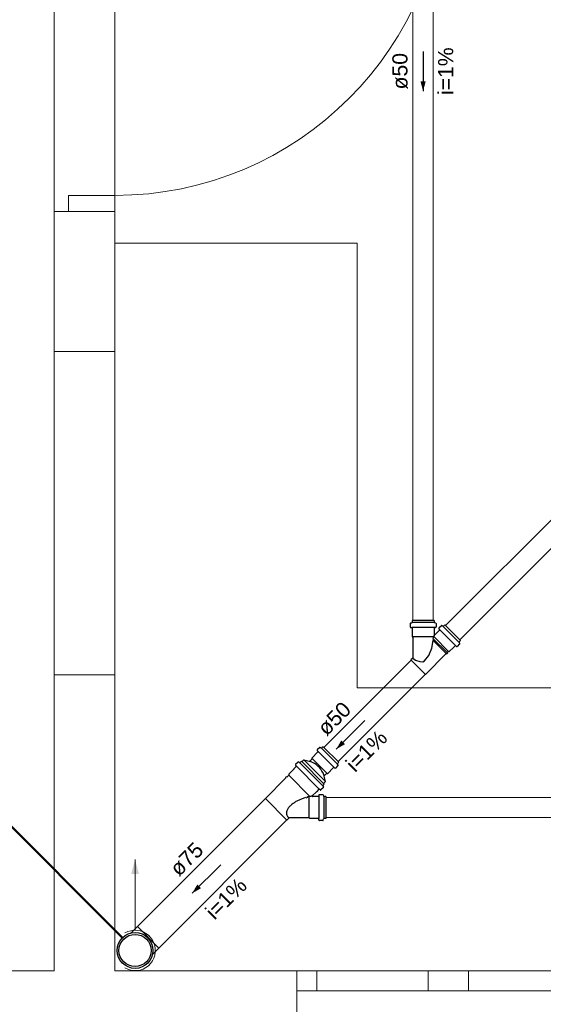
# Model space of a CAD drawing. Header units: millimetres. Extents: x -27714 to -5776, y 5810 to 9208.
# Tile 17 of 256: x -25672 to -25667, y 7014 to 7024. Entities that reach past the tile are written whole.
import ezdxf

# ---------------------------------------------------------------- set-up
doc = ezdxf.new("R2010")
doc.units = ezdxf.units.MM
for name, color, linetype, lineweight in [('CV-Condutos', 1, 'Continuous', 13), ('CV-Indicação coluna', 5, 'Continuous', 50), ('CV-Textos conduto', 7, 'Continuous', 25)]:
    doc.layers.add(name, color=color, linetype=linetype, lineweight=lineweight)
for name, color, linetype in [('CV-Sentido conduto', 9, 'Continuous'), ('Simbolos', 5, 'Continuous'), ('Simbolos_int', 2, 'Continuous'), ('TEXTO', 7, 'Continuous'), ('TEXTO @ 100', 7, 'Continuous'), ('TEXTO @ 200', 7, 'Continuous')]:
    doc.layers.add(name, color=color, linetype=linetype)
doc.styles.add('Arial', font='arial.ttf')

# ---------------------------------------------------------------- blocks, each defined once
blk = doc.blocks.new('SIMBOLO NOMENCLATURA')
at = {"linetype": 'Continuous'}
blk.add_circle((-30, 0), 30, dxfattribs=at)
blk = doc.blocks.new('*U147')
at = {"layer": 'TEXTO @ 100', "linetype": 'Continuous', "xscale": 20, "yscale": 20, "zscale": 20}
blk.add_blockref('SIMBOLO NOMENCLATURA', (-25314.2283, 7009.9176), dxfattribs=at)
at = {"layer": 'TEXTO @ 200', "linetype": 'Continuous', "xscale": 40, "yscale": 40, "zscale": 40}
blk.add_blockref('SIMBOLO NOMENCLATURA', (-25314.2283, 7009.9176), dxfattribs=at)
blk = doc.blocks.new('*U151')
at = {"layer": 'TEXTO @ 100', "linetype": 'Continuous', "xscale": 20, "yscale": 20, "zscale": 20}
blk.add_blockref('SIMBOLO NOMENCLATURA', (-25312.5642, 7079.2502), dxfattribs=at)
at = {"layer": 'TEXTO @ 200', "linetype": 'Continuous', "xscale": 40, "yscale": 40, "zscale": 40}
blk.add_blockref('SIMBOLO NOMENCLATURA', (-25312.5642, 7079.2502), dxfattribs=at)
blk = doc.blocks.new('*U155')
at = {"layer": 'TEXTO @ 200', "linetype": 'Continuous', "xscale": 40, "yscale": 40, "zscale": 40}
blk.add_blockref('SIMBOLO NOMENCLATURA', (-23654.5269, 7584.9791), dxfattribs=at)
blk = doc.blocks.new('*U159')
at = {"layer": 'TEXTO @ 200', "linetype": 'Continuous', "xscale": 40, "yscale": 40, "zscale": 40}
blk.add_blockref('SIMBOLO NOMENCLATURA', (-23783.0676, 7189.4887), dxfattribs=at)

msp = doc.modelspace()

# ---------------------------------------------------------------- hatches: boundary and pattern name
at = {"layer": 'CV-Condutos', "linetype": 'Continuous'}
msp.add_hatch(color=256, dxfattribs=at).paths.add_polyline_path([(-25670.8505, 7015.333), (-25670.8894, 7015.1881), (-25670.8117, 7015.1881)])
at = {"layer": 'CV-Sentido conduto', "linetype": 'Continuous'}
for points in [[(-25667.9991, 7022.9362), (-25667.9732, 7023.0328), (-25668.025, 7023.0328)], [(-25668.8591, 7016.4244), (-25668.7725, 7016.4744), (-25668.8091, 7016.511)], [(-25670.2849, 7014.9987), (-25670.1983, 7015.0487), (-25670.2349, 7015.0853)]]:
    msp.add_hatch(color=256, dxfattribs=at).paths.add_polyline_path(points)

# ---------------------------------------------------------------- linework, layer by layer
at = {"color": 83, "linetype": 'Continuous', "lineweight": 0}
for p, q in [((-25671.6505, 7014.233), (-25671.6505, 7033.1837)), ((-25675.2058, 7014.233), (-25671.6505, 7014.233))]:
    msp.add_line(p, q, dxfattribs=at)
at = {"color": 7, "linetype": 'Continuous', "lineweight": 0}
for p, q in [((-25671.5105, 7021.7443), (-25671.5105, 7021.9043)), ((-25671.5105, 7021.9043), (-25671.0505, 7021.9043)), ((-25671.0505, 7017.1602), (-25671.0505, 7021.9043)), ((-25671.6505, 7021.7443), (-25671.6505, 7021.5963)), ((-25671.0505, 7021.7443), (-25671.6505, 7021.7443)), ((-25671.0505, 7021.7443), (-25671.6505, 7021.7443)), ((-25671.6505, 7021.7443), (-25671.6505, 7014.231)), ((-25671.0505, 7021.7443), (-25671.0505, 7021.5963)), ((-25671.0505, 7020.3602), (-25671.6505, 7020.3602)), ((-25671.0505, 7020.3602), (-25671.6505, 7020.3602)), ((-25671.0505, 7017.1602), (-25671.6505, 7017.1602)), ((-25671.0505, 7017.1602), (-25671.6505, 7017.1602)), ((-25675.2058, 7014.233), (-25671.6504, 7014.233)), ((-25652.0682, 7014.233), (-25671.0504, 7014.233)), ((-25669.2505, 7014.233), (-25669.2505, 7013.633)), ((-25669.2505, 7014.233), (-25669.2505, 7013.633)), ((-25669.0505, 7014.033), (-25669.0505, 7014.233)), ((-25667.9505, 7014.233), (-25667.9505, 7014.033)), ((-25667.5505, 7014.033), (-25667.5505, 7014.233)), ((-25669.2505, 7014.033), (-25663.2505, 7014.033))]:
    msp.add_line(p, q, dxfattribs=at)
at = {"color": 83, "linetype": 'Continuous', "lineweight": 0}
msp.add_lwpolyline([(-25671.0505, 7025.633), (-25671.0505, 7014.233), (-25640.0506, 7014.233), (-25640.0506, 7020.033), (-25648.6506, 7020.033), (-25648.6506, 7031.633), (-25653.0506, 7031.633), (-25653.0506, 7025.633)], close=True, dxfattribs=at)
msp.add_lwpolyline([(-25671.0505, 7014.233), (-25666.4505, 7014.233), (-25666.4505, 7017.033), (-25668.6505, 7017.033), (-25668.6505, 7021.433), (-25671.0505, 7021.433)], dxfattribs=at)
at = {"color": 7, "linetype": 'Continuous', "lineweight": 0}
msp.add_lwpolyline([(-25671.0505, 7014.231), (-25671.0505, 7017.1602)], dxfattribs=at)
msp.add_arc((-25671.0505, 7025.1843), 3.28, 270, 0, dxfattribs=at)
at = {"layer": 'CV-Condutos'}
for p, q in [((-25668.0991, 7028.6953), (-25668.0991, 7017.6971)), ((-25667.8991, 7028.6953), (-25667.8991, 7017.6971)), ((-25662.4192, 7023.0057), (-25667.7778, 7017.6472)), ((-25662.2778, 7022.8643), (-25667.6364, 7017.5057)), ((-25668.1186, 7017.3063), (-25668.9824, 7016.4426)), ((-25667.9772, 7017.1649), (-25668.841, 7016.3012)), ((-25669.5594, 7015.9363), (-25670.8265, 7014.6692)), ((-25663.5206, 7015.9472), (-25668.9627, 7015.9472)), ((-25669.3472, 7015.7242), (-25670.6144, 7014.457)), ((-25663.5206, 7015.7472), (-25668.9627, 7015.7472))]:
    msp.add_line(p, q, dxfattribs=at)
for points in [[(-25670.8505, 7014.633), (-25670.8505, 7015.333)], [(-25670.9505, 7014.2598), (-25670.9226, 7014.2464), (-25670.8929, 7014.2375), (-25670.8622, 7014.2333), (-25670.8312, 7014.2339), (-25670.8007, 7014.2393), (-25670.7713, 7014.2494), (-25670.7439, 7014.2638), (-25670.719, 7014.2823), (-25670.6973, 7014.3045), (-25670.6793, 7014.3297), (-25670.6654, 7014.3574), (-25670.6559, 7014.3869), (-25670.6512, 7014.4175), (-25670.6512, 7014.4485), (-25670.6559, 7014.4791), (-25670.6654, 7014.5086), (-25670.6793, 7014.5363), (-25670.6973, 7014.5616), (-25670.719, 7014.5837), (-25670.7439, 7014.6022), (-25670.7713, 7014.6167), (-25670.8007, 7014.6267), (-25670.8312, 7014.6321), (-25670.8622, 7014.6327), (-25670.8929, 7014.6285), (-25670.9226, 7014.6196), (-25670.9505, 7014.6062)]]:
    msp.add_lwpolyline(points, dxfattribs=at)
at = {"layer": 'CV-Indicação coluna'}
msp.add_line((-25673.3016, 7016.8841), (-25670.9758, 7014.5583), dxfattribs=at)
at = {"layer": 'CV-Sentido conduto'}
for points in [[(-25667.9991, 7023.3298), (-25667.9991, 7022.9362)], [(-25668.5763, 7016.7073), (-25668.8591, 7016.4244)], [(-25670.002, 7015.2815), (-25670.2849, 7014.9987)]]:
    msp.add_lwpolyline(points, dxfattribs=at)
at = {"layer": 'Simbolos'}
for p, q in [((-25668.1227, 7017.6727), (-25668.1108, 7017.6759)), ((-25667.889, 7017.6971), (-25668.1078, 7017.6971)), ((-25668.1078, 7017.6971), (-25668.1078, 7017.6797)), ((-25667.889, 7017.6971), (-25667.889, 7017.6798)), ((-25667.8742, 7017.6727), (-25667.8861, 7017.6759)), ((-25668.1256, 7017.6688), (-25668.1256, 7017.6338)), ((-25668.1219, 7017.6298), (-25668.1115, 7017.6289)), ((-25668.1078, 7017.6249), (-25668.1078, 7017.539)), ((-25667.889, 7017.6249), (-25667.889, 7017.5578)), ((-25667.8749, 7017.6298), (-25667.8854, 7017.6289)), ((-25667.8488, 7017.5884), (-25667.8822, 7017.555)), ((-25667.8712, 7017.6688), (-25667.8712, 7017.6338)), ((-25667.8355, 7017.6027), (-25667.8488, 7017.5895)), ((-25667.8488, 7017.5895), (-25667.8488, 7017.5884)), ((-25667.8421, 7017.6162), (-25667.8353, 7017.6081)), ((-25667.8171, 7017.6464), (-25667.8418, 7017.6216)), ((-25667.8122, 7017.647), (-25667.8016, 7017.6409)), ((-25667.7845, 7017.6538), (-25667.7968, 7017.6415)), ((-25667.6297, 7017.4991), (-25667.7845, 7017.6538)), ((-25668.1078, 7017.539), (-25668.0998, 7017.5309)), ((-25668.0998, 7017.5309), (-25668.0998, 7017.3296)), ((-25667.6365, 7017.4713), (-25667.6427, 7017.482)), ((-25667.6297, 7017.4991), (-25667.642, 7017.4868)), ((-25667.7529, 7017.3873), (-25667.7602, 7017.3799)), ((-25667.7602, 7017.3799), (-25667.7564, 7017.3753)), ((-25667.7427, 7017.3873), (-25667.7529, 7017.3873)), ((-25667.6952, 7017.4348), (-25667.7427, 7017.3873)), ((-25667.6941, 7017.4348), (-25667.6952, 7017.4348)), ((-25667.6808, 7017.448), (-25667.6941, 7017.4348)), ((-25667.6674, 7017.4415), (-25667.6754, 7017.4482)), ((-25667.6372, 7017.4665), (-25667.662, 7017.4417)), ((-25668.1016, 7017.3254), (-25668.1196, 7017.3073)), ((-25667.9762, 7017.1639), (-25668.1196, 7017.3073)), ((-25667.7693, 7017.3709), (-25667.9762, 7017.1639)), ((-25667.7693, 7017.3709), (-25667.7647, 7017.367)), ((-25667.7564, 7017.3753), (-25667.7647, 7017.367)), ((-25669.0467, 7016.4116), (-25669.0399, 7016.4035)), ((-25669.0216, 7016.4418), (-25669.0464, 7016.417)), ((-25669.0168, 7016.4425), (-25669.0062, 7016.4363)), ((-25668.989, 7016.4493), (-25669.0013, 7016.4369)), ((-25668.989, 7016.4493), (-25668.8343, 7016.2945)), ((-25669.1782, 7016.3189), (-25669.198, 7016.2991)), ((-25669.1782, 7016.3189), (-25669.114, 7016.3016)), ((-25669.1017, 7016.3253), (-25669.1229, 7016.304)), ((-25669.0401, 7016.3981), (-25669.1017, 7016.3366)), ((-25669.1017, 7016.3366), (-25669.1017, 7016.3253)), ((-25669.2795, 7016.2278), (-25669.3297, 7016.1776)), ((-25669.2555, 7016.2532), (-25669.2795, 7016.2292)), ((-25669.2795, 7016.2292), (-25669.2795, 7016.2278)), ((-25669.2553, 7016.2586), (-25669.2622, 7016.2668)), ((-25669.2372, 7016.297), (-25669.2619, 7016.2722)), ((-25669.2215, 7016.2913), (-25669.2324, 7016.2976)), ((-25669.2038, 7016.3049), (-25669.2167, 7016.292)), ((-25669.2038, 7016.3049), (-25668.9787, 7016.0797)), ((-25668.8854, 7016.2434), (-25668.947, 7016.1819)), ((-25668.8719, 7016.2369), (-25668.88, 7016.2437)), ((-25668.8417, 7016.2619), (-25668.8665, 7016.2371)), ((-25668.8411, 7016.2668), (-25668.8473, 7016.2774)), ((-25668.8343, 7016.2945), (-25668.8466, 7016.2822)), ((-25669.3574, 7016.1397), (-25669.5601, 7015.937)), ((-25669.353, 7016.1526), (-25669.3613, 7016.1443)), ((-25669.3574, 7016.1397), (-25669.3613, 7016.1443)), ((-25669.3484, 7016.1487), (-25669.353, 7016.1526)), ((-25669.3297, 7016.1674), (-25669.3484, 7016.1487)), ((-25669.3297, 7016.1776), (-25669.3297, 7016.1674)), ((-25668.9647, 7016.1053), (-25668.9819, 7016.1695)), ((-25668.9583, 7016.1819), (-25668.9795, 7016.1606)), ((-25668.947, 7016.1819), (-25668.9583, 7016.1819)), ((-25669.0304, 7016.028), (-25669.0544, 7016.0041)), ((-25669.025, 7016.0283), (-25669.0167, 7016.0214)), ((-25668.9866, 7016.0464), (-25669.0113, 7016.0216)), ((-25668.9922, 7016.062), (-25668.986, 7016.0512)), ((-25668.9787, 7016.0797), (-25668.9916, 7016.0668)), ((-25668.9647, 7016.1053), (-25668.9845, 7016.0855)), ((-25669.1449, 7015.9453), (-25669.1583, 7015.9406)), ((-25669.0558, 7016.0041), (-25669.0964, 7015.9634)), ((-25669.035, 7015.9566), (-25669.0936, 7015.9566)), ((-25669.0544, 7016.0041), (-25669.0558, 7016.0041)), ((-25669.0301, 7015.9708), (-25669.031, 7015.9602)), ((-25668.9911, 7015.9744), (-25669.0261, 7015.9744)), ((-25668.9872, 7015.9714), (-25668.984, 7015.9596)), ((-25668.9627, 7015.9566), (-25668.9801, 7015.9566)), ((-25668.9627, 7015.9566), (-25668.9627, 7015.7378)), ((-25669.3242, 7015.7458), (-25669.3465, 7015.7235)), ((-25669.1289, 7015.7458), (-25669.3242, 7015.7458)), ((-25669.1209, 7015.7378), (-25669.1289, 7015.7458)), ((-25669.035, 7015.7378), (-25669.1209, 7015.7378)), ((-25669.0301, 7015.7237), (-25669.031, 7015.7341)), ((-25668.9872, 7015.723), (-25668.984, 7015.7349)), ((-25668.9627, 7015.7378), (-25668.9802, 7015.7378)), ((-25668.9911, 7015.72), (-25669.0261, 7015.72)), ((-25670.8918, 7014.6053), (-25670.8272, 7014.6699)), ((-25670.6782, 7014.3918), (-25670.6137, 7014.4563))]:
    msp.add_line(p, q, dxfattribs=at)
for points in [[(-25668.1227, 7017.6727), (-25668.1232, 7017.6725), (-25668.1237, 7017.6722), (-25668.1242, 7017.6719), (-25668.1246, 7017.6715), (-25668.125, 7017.671), (-25668.1253, 7017.6705), (-25668.1255, 7017.67), (-25668.1256, 7017.6694), (-25668.1256, 7017.6688)], [(-25668.1108, 7017.6759), (-25668.1102, 7017.6761), (-25668.1097, 7017.6763), (-25668.1092, 7017.6767), (-25668.1088, 7017.6771), (-25668.1085, 7017.6775), (-25668.1082, 7017.678), (-25668.108, 7017.6786), (-25668.1079, 7017.6791), (-25668.1078, 7017.6797)], [(-25667.889, 7017.6797), (-25667.889, 7017.6791), (-25667.8889, 7017.6786), (-25667.8887, 7017.678), (-25667.8884, 7017.6775), (-25667.888, 7017.6771), (-25667.8876, 7017.6767), (-25667.8871, 7017.6763), (-25667.8866, 7017.6761), (-25667.8861, 7017.6759)], [(-25667.8712, 7017.6688), (-25667.8713, 7017.6694), (-25667.8714, 7017.67), (-25667.8716, 7017.6705), (-25667.8719, 7017.671), (-25667.8722, 7017.6715), (-25667.8726, 7017.6719), (-25667.8731, 7017.6722), (-25667.8736, 7017.6725), (-25667.8742, 7017.6727)], [(-25668.1256, 7017.6338), (-25668.1256, 7017.6331), (-25668.1254, 7017.6325), (-25668.1252, 7017.6319), (-25668.1248, 7017.6313), (-25668.1243, 7017.6308), (-25668.1238, 7017.6304), (-25668.1233, 7017.6301), (-25668.1226, 7017.6299), (-25668.122, 7017.6298)], [(-25668.1078, 7017.6249), (-25668.1079, 7017.6255), (-25668.108, 7017.6261), (-25668.1083, 7017.6268), (-25668.1087, 7017.6273), (-25668.1091, 7017.6278), (-25668.1096, 7017.6282), (-25668.1102, 7017.6285), (-25668.1108, 7017.6287), (-25668.1115, 7017.6288)], [(-25667.8854, 7017.6289), (-25667.886, 7017.6288), (-25667.8866, 7017.6285), (-25667.8872, 7017.6282), (-25667.8877, 7017.6278), (-25667.8882, 7017.6273), (-25667.8885, 7017.6268), (-25667.8888, 7017.6262), (-25667.889, 7017.6255), (-25667.889, 7017.6249)], [(-25667.8749, 7017.6298), (-25667.8742, 7017.6299), (-25667.8736, 7017.6301), (-25667.873, 7017.6304), (-25667.8725, 7017.6308), (-25667.8721, 7017.6313), (-25667.8717, 7017.6319), (-25667.8714, 7017.6325), (-25667.8713, 7017.6331), (-25667.8712, 7017.6338)], [(-25667.8418, 7017.6216), (-25667.8423, 7017.6211), (-25667.8426, 7017.6205), (-25667.8428, 7017.6199), (-25667.843, 7017.6193), (-25667.843, 7017.6186), (-25667.8429, 7017.618), (-25667.8427, 7017.6173), (-25667.8425, 7017.6167), (-25667.8421, 7017.6162)], [(-25667.8355, 7017.6027), (-25667.8351, 7017.6032), (-25667.8348, 7017.6038), (-25667.8345, 7017.6044), (-25667.8344, 7017.6051), (-25667.8344, 7017.6057), (-25667.8344, 7017.6064), (-25667.8346, 7017.607), (-25667.8349, 7017.6076), (-25667.8353, 7017.6081)], [(-25667.8122, 7017.647), (-25667.8128, 7017.6473), (-25667.8133, 7017.6474), (-25667.8139, 7017.6475), (-25667.8145, 7017.6475), (-25667.815, 7017.6475), (-25667.8156, 7017.6473), (-25667.8161, 7017.6471), (-25667.8166, 7017.6468), (-25667.8171, 7017.6464)], [(-25667.8016, 7017.6409), (-25667.8011, 7017.6406), (-25667.8005, 7017.6404), (-25667.7999, 7017.6404), (-25667.7994, 7017.6403), (-25667.7988, 7017.6404), (-25667.7982, 7017.6406), (-25667.7977, 7017.6408), (-25667.7972, 7017.6411), (-25667.7968, 7017.6415)], [(-25667.889, 7017.5578), (-25667.889, 7017.5573), (-25667.8889, 7017.5568), (-25667.8887, 7017.5563), (-25667.8885, 7017.5558), (-25667.8882, 7017.5554), (-25667.8878, 7017.555), (-25667.8874, 7017.5546), (-25667.887, 7017.5543), (-25667.8865, 7017.5541), (-25667.886, 7017.5539), (-25667.8855, 7017.5538), (-25667.885, 7017.5538), (-25667.8845, 7017.5538), (-25667.884, 7017.5539), (-25667.8835, 7017.5541), (-25667.883, 7017.5543), (-25667.8826, 7017.5546), (-25667.8822, 7017.555)], [(-25667.642, 7017.4868), (-25667.6424, 7017.4864), (-25667.6427, 7017.4859), (-25667.643, 7017.4853), (-25667.6431, 7017.4848), (-25667.6432, 7017.4842), (-25667.6432, 7017.4836), (-25667.6431, 7017.483), (-25667.6429, 7017.4825), (-25667.6427, 7017.482)], [(-25667.6754, 7017.4483), (-25667.676, 7017.4486), (-25667.6766, 7017.4489), (-25667.6772, 7017.4491), (-25667.6778, 7017.4492), (-25667.6785, 7017.4492), (-25667.6791, 7017.449), (-25667.6798, 7017.4488), (-25667.6803, 7017.4484), (-25667.6808, 7017.448)], [(-25667.6674, 7017.4415), (-25667.6668, 7017.4411), (-25667.6662, 7017.4408), (-25667.6656, 7017.4406), (-25667.6649, 7017.4405), (-25667.6643, 7017.4406), (-25667.6636, 7017.4407), (-25667.663, 7017.4409), (-25667.6625, 7017.4413), (-25667.662, 7017.4417)], [(-25667.6372, 7017.4665), (-25667.6368, 7017.4669), (-25667.6365, 7017.4674), (-25667.6362, 7017.4679), (-25667.6361, 7017.4685), (-25667.636, 7017.4691), (-25667.636, 7017.4697), (-25667.6361, 7017.4702), (-25667.6363, 7017.4708), (-25667.6365, 7017.4713)], [(-25668.1016, 7017.3254), (-25668.1012, 7017.3258), (-25668.1009, 7017.3262), (-25668.1006, 7017.3266), (-25668.1004, 7017.3271), (-25668.1002, 7017.3276), (-25668.1, 7017.3281), (-25668.0999, 7017.3286), (-25668.0998, 7017.3291), (-25668.0998, 7017.3296)], [(-25669.0464, 7016.417), (-25669.0468, 7016.4165), (-25669.0472, 7016.416), (-25669.0474, 7016.4154), (-25669.0475, 7016.4147), (-25669.0476, 7016.4141), (-25669.0475, 7016.4134), (-25669.0473, 7016.4128), (-25669.047, 7016.4122), (-25669.0466, 7016.4116)], [(-25669.0168, 7016.4424), (-25669.0173, 7016.4427), (-25669.0179, 7016.4429), (-25669.0185, 7016.443), (-25669.019, 7016.443), (-25669.0196, 7016.4429), (-25669.0202, 7016.4427), (-25669.0207, 7016.4425), (-25669.0212, 7016.4422), (-25669.0216, 7016.4418)], [(-25669.0062, 7016.4363), (-25669.0056, 7016.4361), (-25669.0051, 7016.4359), (-25669.0045, 7016.4358), (-25669.0039, 7016.4358), (-25669.0033, 7016.4359), (-25669.0028, 7016.436), (-25669.0023, 7016.4363), (-25669.0018, 7016.4366), (-25669.0013, 7016.4369)], [(-25669.0401, 7016.3981), (-25669.0397, 7016.3986), (-25669.0394, 7016.3992), (-25669.0391, 7016.3998), (-25669.039, 7016.4005), (-25669.039, 7016.4011), (-25669.039, 7016.4018), (-25669.0392, 7016.4024), (-25669.0395, 7016.403), (-25669.0399, 7016.4035)], [(-25669.2619, 7016.2722), (-25669.2624, 7016.2717), (-25669.2627, 7016.2712), (-25669.2629, 7016.2705), (-25669.2631, 7016.2699), (-25669.2631, 7016.2692), (-25669.263, 7016.2686), (-25669.2628, 7016.268), (-25669.2626, 7016.2674), (-25669.2622, 7016.2668)], [(-25669.2555, 7016.2532), (-25669.2551, 7016.2537), (-25669.2548, 7016.2543), (-25669.2545, 7016.2549), (-25669.2544, 7016.2555), (-25669.2543, 7016.2562), (-25669.2544, 7016.2568), (-25669.2546, 7016.2575), (-25669.2549, 7016.258), (-25669.2553, 7016.2586)], [(-25669.2324, 7016.2976), (-25669.2329, 7016.2979), (-25669.2334, 7016.298), (-25669.234, 7016.2981), (-25669.2346, 7016.2981), (-25669.2352, 7016.2981), (-25669.2357, 7016.2979), (-25669.2363, 7016.2977), (-25669.2367, 7016.2974), (-25669.2372, 7016.297)], [(-25669.2215, 7016.2914), (-25669.221, 7016.2911), (-25669.2205, 7016.2909), (-25669.2199, 7016.2908), (-25669.2193, 7016.2908), (-25669.2187, 7016.2909), (-25669.2182, 7016.2911), (-25669.2176, 7016.2913), (-25669.2171, 7016.2916), (-25669.2167, 7016.292)], [(-25668.9819, 7016.1696), (-25668.99, 7016.1895), (-25669, 7016.2085), (-25669.0118, 7016.2264), (-25669.0254, 7016.243), (-25669.0406, 7016.2582), (-25669.0572, 7016.2717), (-25669.0751, 7016.2836), (-25669.0941, 7016.2936), (-25669.114, 7016.3016)], [(-25668.88, 7016.2437), (-25668.8806, 7016.244), (-25668.8811, 7016.2443), (-25668.8818, 7016.2445), (-25668.8824, 7016.2446), (-25668.8831, 7016.2446), (-25668.8837, 7016.2444), (-25668.8843, 7016.2442), (-25668.8849, 7016.2439), (-25668.8854, 7016.2434)], [(-25668.8719, 7016.2369), (-25668.8714, 7016.2365), (-25668.8708, 7016.2362), (-25668.8702, 7016.2361), (-25668.8695, 7016.236), (-25668.8688, 7016.236), (-25668.8682, 7016.2361), (-25668.8676, 7016.2364), (-25668.867, 7016.2367), (-25668.8665, 7016.2371)], [(-25668.8466, 7016.2822), (-25668.847, 7016.2818), (-25668.8473, 7016.2813), (-25668.8475, 7016.2808), (-25668.8477, 7016.2802), (-25668.8478, 7016.2796), (-25668.8478, 7016.2791), (-25668.8477, 7016.2785), (-25668.8475, 7016.2779), (-25668.8472, 7016.2774)], [(-25668.8417, 7016.2619), (-25668.8414, 7016.2624), (-25668.8411, 7016.2629), (-25668.8408, 7016.2634), (-25668.8407, 7016.2639), (-25668.8406, 7016.2645), (-25668.8406, 7016.2651), (-25668.8407, 7016.2657), (-25668.8409, 7016.2662), (-25668.8411, 7016.2668)], [(-25669.025, 7016.0283), (-25669.0255, 7016.0287), (-25669.0261, 7016.0289), (-25669.0267, 7016.0291), (-25669.0274, 7016.0292), (-25669.028, 7016.0292), (-25669.0287, 7016.029), (-25669.0293, 7016.0288), (-25669.0299, 7016.0285), (-25669.0304, 7016.028)], [(-25669.0167, 7016.0214), (-25669.0162, 7016.021), (-25669.0156, 7016.0207), (-25669.015, 7016.0205), (-25669.0143, 7016.0205), (-25669.0137, 7016.0205), (-25669.013, 7016.0206), (-25669.0124, 7016.0209), (-25669.0118, 7016.0212), (-25669.0113, 7016.0216)], [(-25668.9916, 7016.0668), (-25668.9919, 7016.0664), (-25668.9923, 7016.0659), (-25668.9925, 7016.0654), (-25668.9927, 7016.0648), (-25668.9927, 7016.0643), (-25668.9927, 7016.0637), (-25668.9926, 7016.0631), (-25668.9925, 7016.0625), (-25668.9922, 7016.062)], [(-25668.9866, 7016.0464), (-25668.9862, 7016.0468), (-25668.9859, 7016.0473), (-25668.9857, 7016.0478), (-25668.9855, 7016.0484), (-25668.9854, 7016.049), (-25668.9854, 7016.0495), (-25668.9855, 7016.0501), (-25668.9857, 7016.0507), (-25668.986, 7016.0512)], [(-25669.1629, 7015.9452), (-25669.1711, 7015.9426), (-25669.1792, 7015.94), (-25669.1873, 7015.9371), (-25669.1953, 7015.9342), (-25669.2033, 7015.9311), (-25669.2113, 7015.9279), (-25669.2191, 7015.9245), (-25669.227, 7015.9211), (-25669.2347, 7015.9175)], [(-25669.1405, 7015.9515), (-25669.1414, 7015.9513), (-25669.1424, 7015.951), (-25669.1433, 7015.9508), (-25669.1442, 7015.9505), (-25669.1452, 7015.9503), (-25669.1461, 7015.95), (-25669.147, 7015.9498), (-25669.148, 7015.9495), (-25669.1489, 7015.9493)], [(-25669.0976, 7015.9606), (-25669.1024, 7015.9598), (-25669.1072, 7015.9589), (-25669.112, 7015.958), (-25669.1167, 7015.957), (-25669.1215, 7015.956), (-25669.1263, 7015.9549), (-25669.131, 7015.9538), (-25669.1358, 7015.9527), (-25669.1405, 7015.9515)], [(-25669.0964, 7015.9634), (-25669.0967, 7015.963), (-25669.097, 7015.9626), (-25669.0973, 7015.9621), (-25669.0974, 7015.9616), (-25669.0975, 7015.9611), (-25669.0976, 7015.9606), (-25669.0975, 7015.9601), (-25669.0974, 7015.9596), (-25669.0973, 7015.9591), (-25669.097, 7015.9586), (-25669.0967, 7015.9582), (-25669.0964, 7015.9578), (-25669.096, 7015.9574), (-25669.0956, 7015.9571), (-25669.0951, 7015.9569), (-25669.0946, 7015.9567), (-25669.0941, 7015.9566), (-25669.0936, 7015.9566)], [(-25669.035, 7015.9566), (-25669.0344, 7015.9567), (-25669.0337, 7015.9568), (-25669.0331, 7015.9571), (-25669.0326, 7015.9575), (-25669.0321, 7015.9579), (-25669.0317, 7015.9584), (-25669.0314, 7015.959), (-25669.0311, 7015.9596), (-25669.031, 7015.9603)], [(-25669.0261, 7015.9744), (-25669.0268, 7015.9743), (-25669.0274, 7015.9742), (-25669.028, 7015.9739), (-25669.0286, 7015.9736), (-25669.0291, 7015.9731), (-25669.0295, 7015.9726), (-25669.0298, 7015.972), (-25669.03, 7015.9714), (-25669.0301, 7015.9707)], [(-25668.9872, 7015.9714), (-25668.9874, 7015.972), (-25668.9877, 7015.9725), (-25668.988, 7015.973), (-25668.9884, 7015.9734), (-25668.9889, 7015.9737), (-25668.9894, 7015.974), (-25668.9899, 7015.9742), (-25668.9905, 7015.9744), (-25668.9911, 7015.9744)], [(-25668.984, 7015.9596), (-25668.9838, 7015.959), (-25668.9835, 7015.9585), (-25668.9832, 7015.958), (-25668.9828, 7015.9576), (-25668.9823, 7015.9573), (-25668.9818, 7015.957), (-25668.9813, 7015.9568), (-25668.9807, 7015.9567), (-25668.9801, 7015.9566)], [(-25669.3005, 7015.8758), (-25669.3066, 7015.8706), (-25669.3125, 7015.8651), (-25669.3181, 7015.8593), (-25669.3234, 7015.8533), (-25669.3284, 7015.8471), (-25669.3332, 7015.8406), (-25669.3376, 7015.834), (-25669.3418, 7015.8271), (-25669.3456, 7015.8201)], [(-25669.2347, 7015.9175), (-25669.2425, 7015.9137), (-25669.2502, 7015.9096), (-25669.2578, 7015.9054), (-25669.2652, 7015.901), (-25669.2726, 7015.8963), (-25669.2798, 7015.8915), (-25669.2868, 7015.8864), (-25669.2938, 7015.8812), (-25669.3005, 7015.8758)], [(-25669.3456, 7015.8201), (-25669.3476, 7015.8158), (-25669.3492, 7015.8115), (-25669.3504, 7015.807), (-25669.3513, 7015.8025), (-25669.3519, 7015.7979), (-25669.352, 7015.7932), (-25669.3518, 7015.7886), (-25669.3512, 7015.784), (-25669.3502, 7015.7795)], [(-25669.3502, 7015.7795), (-25669.3489, 7015.775), (-25669.3472, 7015.7707), (-25669.3451, 7015.7665), (-25669.3428, 7015.7625), (-25669.3401, 7015.7587), (-25669.3371, 7015.7552), (-25669.3339, 7015.7519), (-25669.3304, 7015.7488), (-25669.3266, 7015.7461)], [(-25669.3266, 7015.7461), (-25669.3264, 7015.746), (-25669.3263, 7015.7458), (-25669.3261, 7015.7457), (-25669.3259, 7015.7456), (-25669.3257, 7015.7455), (-25669.3255, 7015.7454), (-25669.3254, 7015.7452), (-25669.3252, 7015.7451), (-25669.325, 7015.745)], [(-25669.031, 7015.7342), (-25669.0311, 7015.7348), (-25669.0314, 7015.7355), (-25669.0317, 7015.736), (-25669.0321, 7015.7365), (-25669.0326, 7015.737), (-25669.0331, 7015.7374), (-25669.0337, 7015.7376), (-25669.0344, 7015.7378), (-25669.035, 7015.7378)], [(-25669.0301, 7015.7237), (-25669.03, 7015.723), (-25669.0298, 7015.7224), (-25669.0294, 7015.7218), (-25669.029, 7015.7213), (-25669.0286, 7015.7209), (-25669.028, 7015.7205), (-25669.0274, 7015.7202), (-25669.0268, 7015.7201), (-25669.0261, 7015.72)], [(-25668.9801, 7015.7378), (-25668.9807, 7015.7378), (-25668.9813, 7015.7377), (-25668.9818, 7015.7375), (-25668.9823, 7015.7372), (-25668.9828, 7015.7368), (-25668.9832, 7015.7364), (-25668.9835, 7015.7359), (-25668.9838, 7015.7354), (-25668.984, 7015.7349)], [(-25668.9911, 7015.72), (-25668.9905, 7015.72), (-25668.9899, 7015.7202), (-25668.9894, 7015.7204), (-25668.9889, 7015.7206), (-25668.9884, 7015.721), (-25668.988, 7015.7214), (-25668.9877, 7015.7219), (-25668.9874, 7015.7224), (-25668.9872, 7015.723)]]:
    msp.add_lwpolyline(points, dxfattribs=at)
msp.add_circle((-25670.8505, 7014.433), 0.1772, dxfattribs=at)
at = {"layer": 'Simbolos_int'}
for p, q in [((-25667.889, 7017.6767), (-25668.1078, 7017.6767)), ((-25667.889, 7017.6286), (-25668.1078, 7017.6285)), ((-25667.6782, 7017.4506), (-25667.833, 7017.6053)), ((-25667.6442, 7017.4846), (-25667.7989, 7017.6393)), ((-25668.1078, 7017.539), (-25667.8931, 7017.539)), ((-25667.8978, 7017.5175), (-25667.8998, 7017.5013)), ((-25667.7693, 7017.3709), (-25667.8998, 7017.5013)), ((-25667.7602, 7017.3799), (-25667.8978, 7017.5175)), ((-25667.8935, 7017.538), (-25667.7427, 7017.3873)), ((-25669.0035, 7016.4348), (-25668.8488, 7016.2801)), ((-25669.1782, 7016.3189), (-25668.9647, 7016.1053)), ((-25669.1017, 7016.3366), (-25668.947, 7016.1819)), ((-25669.0375, 7016.4007), (-25668.8828, 7016.246)), ((-25669.2529, 7016.2558), (-25669.0278, 7016.0306)), ((-25669.2189, 7016.2898), (-25668.9937, 7016.0647)), ((-25669.1188, 7015.9565), (-25669.3297, 7016.1674)), ((-25669.3465, 7015.7235), (-25669.5601, 7015.937)), ((-25669.1289, 7015.9543), (-25669.1289, 7015.7458)), ((-25669.0313, 7015.9566), (-25669.0314, 7015.7378)), ((-25668.9832, 7015.9566), (-25668.9832, 7015.7378)), ((-25670.6137, 7014.4563), (-25670.8272, 7014.6699))]:
    msp.add_line(p, q, dxfattribs=at)
for points in [[(-25668.0002, 7017.2904), (-25667.9844, 7017.2979), (-25667.9427, 7017.3528), (-25667.9135, 7017.4229), (-25667.8998, 7017.5013)], [(-25667.8978, 7017.5175), (-25667.8966, 7017.5294), (-25667.8877, 7017.5548)], [(-25668.102, 7017.3249), (-25668.0731, 7017.3059), (-25668.0301, 7017.2934), (-25668.0002, 7017.2904)]]:
    msp.add_lwpolyline(points, dxfattribs=at)
msp.add_circle((-25670.8505, 7014.433), 0.1592, dxfattribs=at)

# ---------------------------------------------------------------- block references
at = {"layer": 'TEXTO'}
for name in ['*U155', '*U159', '*U151', '*U147']:
    msp.add_blockref(name, (0, 0), dxfattribs=at)

# ---------------------------------------------------------------- texts
at = {"layer": 'CV-Textos conduto', "char_height": 0.15, "attachment_point": 8, "line_spacing_factor": 0.6, "style": 'Arial'}
for s, insert, width, rotation in [('i=1%', (-25667.6996, 7023.133), 0.943445, 90.00021), ('ø50', (-25668.1496, 7023.133), 0.722104, 90.00021), ('ø50', (-25668.8241, 7016.6723), 0.722104, 45.00011), ('i=1%', (-25668.5059, 7016.3541), 0.943445, 45.00011), ('ø75', (-25670.2852, 7015.2819), 0.722104, 45.00011), ('i=1%', (-25669.8963, 7014.893), 0.943445, 45.00011)]:
    msp.add_mtext(s, dxfattribs=dict(at, insert=insert, width=width, rotation=rotation))

doc.saveas('drawing.dxf')
